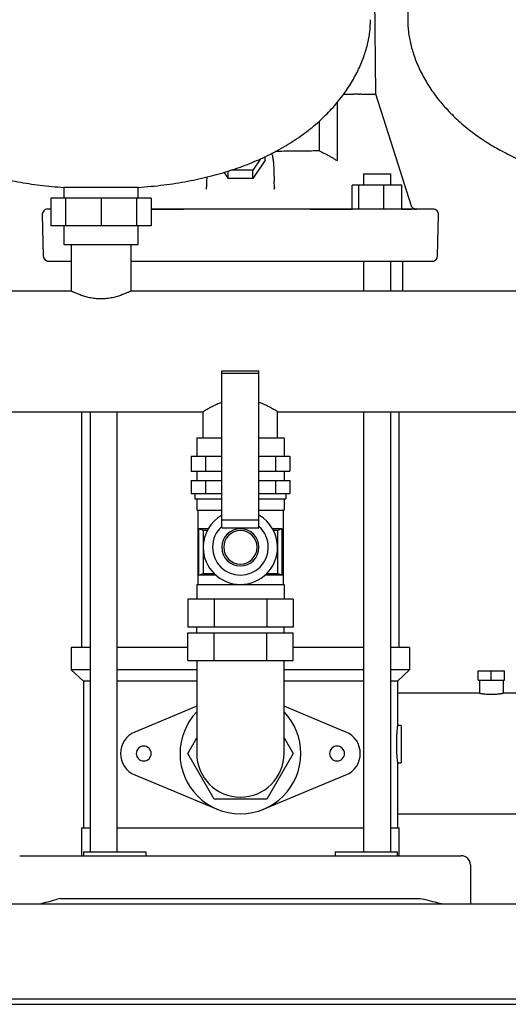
# Model space of a CAD drawing. Header units: millimetres. Extents: x 9 to 1674, y 10 to 873.
# Tile 4 of 7: x 1132 to 1395, y 10 to 540. Entities that reach past the tile are written whole.
import ezdxf

# ---------------------------------------------------------------- set-up
doc = ezdxf.new("R2010")
doc.units = ezdxf.units.MM

msp = doc.modelspace()

# ---------------------------------------------------------------- linework, layer by layer
at = {"color": 7, "linetype": 'Continuous', "lineweight": 25}
for p, q in [((1340.55, 774.62), (1340.55, 539.62)), ((1323.47, 499.62), (1322.6, 582.66)), ((1312.37, 499.62), (1311.59, 499.62)), ((1313.6, 499.62), (1312.37, 499.62)), ((1302.55, 495.09), (1302.55, 463.75)), ((1292.97, 485.07), (1292.97, 469.02)), ((1261.29, 464.77), (1257.19, 458.62)), ((1263.83, 464.08), (1257.19, 454.12)), ((1263.83, 464.08), (1263.83, 465.9)), ((1268.37, 463.07), (1268.74, 452.75)), ((1241.67, 457.48), (1243.91, 454.12)), ((1243.91, 454.12), (1243.91, 458.13)), ((1257.19, 458.62), (1245.57, 458.62)), ((1257.19, 454.12), (1257.19, 458.62)), ((1316.8, 456.62), (1316.8, 450.62)), ((1316.8, 456.62), (1324.12, 456.62)), ((1324.12, 456.62), (1331.4, 456.62)), ((1331.4, 450.62), (1331.4, 456.62)), ((1232.38, 452.75), (1232.29, 449.46)), ((1232.45, 454.95), (1232.38, 452.75)), ((1257.19, 454.12), (1243.91, 454.12)), ((1268.82, 449.46), (1268.73, 452.75)), ((1310.71, 437.62), (1310.71, 450.62)), ((1314.3, 450.62), (1310.71, 450.62)), ((1314.3, 437.62), (1314.3, 450.62)), ((1327.68, 450.62), (1314.3, 450.62)), ((1327.68, 437.62), (1327.68, 450.62)), ((1337.48, 450.62), (1327.68, 450.62)), ((1337.48, 437.66), (1337.48, 450.62)), ((1155.55, 449.31), (1155.55, 443.62)), ((1175.55, 449.31), (1155.55, 449.31)), ((1195.55, 449.31), (1175.55, 449.31)), ((1195.55, 443.62), (1195.55, 449.31)), ((1232.21, 449.17), (1232.29, 449.46)), ((1232.21, 449.17), (1232.29, 449.46)), ((1232.36, 448.38), (1232.29, 449.46)), ((1268.8, 448.41), (1268.82, 449.46)), ((1268.82, 449.46), (1268.8, 448.41)), ((1268.9, 449.17), (1268.82, 449.46)), ((1268.9, 449.17), (1268.82, 449.46)), ((1148.5, 443.62), (1148.5, 428.62)), ((1156.42, 443.62), (1148.5, 443.62)), ((1156.42, 443.62), (1156.42, 428.62)), ((1175.55, 443.62), (1156.42, 443.62)), ((1175.55, 443.62), (1175.55, 428.62)), ((1194.69, 443.62), (1175.55, 443.62)), ((1194.69, 443.62), (1194.69, 428.62)), ((1202.61, 443.62), (1194.69, 443.62)), ((1202.61, 443.62), (1202.61, 428.62)), ((1148.5, 437.62), (1146.9, 437.62)), ((1202.61, 437.62), (1219.89, 437.62)), ((1332.82, 437.62), (1202.61, 437.62)), ((1288.16, 437.62), (1310.71, 437.62)), ((1354.21, 437.62), (1340.15, 437.62)), ((1345.07, 437.63), (1345.27, 437.62)), ((1143.9, 434.54), (1144.48, 412.54)), ((1356.63, 412.54), (1357.21, 434.54)), ((1156.42, 428.62), (1148.5, 428.62)), ((1155.55, 428.62), (1155.55, 418.62)), ((1175.55, 428.62), (1156.42, 428.62)), ((1194.69, 428.62), (1175.55, 428.62)), ((1202.61, 428.62), (1194.69, 428.62)), ((1195.55, 418.62), (1195.55, 428.62)), ((1155.55, 418.62), (1175.55, 418.62)), ((1159.55, 418.62), (1159.56, 393.62)), ((1175.55, 418.62), (1195.55, 418.62)), ((1191.55, 418.62), (1191.55, 393.62)), ((1316.8, 409.72), (1316.8, 393.62)), ((1331.4, 393.62), (1331.4, 409.72)), ((1337.9, 393.62), (1337.9, 409.72)), ((1095.55, 393.62), (1159.56, 393.62)), ((1191.55, 393.62), (1469.56, 393.62)), ((1240.55, 349.22), (1240.55, 350.53)), ((1240.55, 350.53), (1260.55, 350.53)), ((1260.55, 349.22), (1260.55, 350.53)), ((1240.55, 270.46), (1240.55, 349.22)), ((1260.55, 349.22), (1240.55, 349.22)), ((1260.55, 270.46), (1260.55, 349.22)), ((1095.55, 328.62), (1230.55, 328.62)), ((1165.2, 201.62), (1165.2, 328.62)), ((1169.71, 328.62), (1169.71, 91.62)), ((1184.31, 91.62), (1184.31, 328.62)), ((1230.55, 314.62), (1230.55, 328.62)), ((1270.55, 328.62), (1500.55, 328.62)), ((1270.55, 314.62), (1270.55, 328.62)), ((1316.8, 328.62), (1316.8, 91.62)), ((1331.4, 91.62), (1331.4, 328.62)), ((1335.9, 201.62), (1335.9, 328.62)), ((1227.08, 314.62), (1227.08, 304.62)), ((1227.08, 314.62), (1240.55, 314.62)), ((1260.55, 314.62), (1274.03, 314.62)), ((1274.03, 314.62), (1274.03, 304.62)), ((1223.98, 304.62), (1223.98, 296.62)), ((1223.98, 304.62), (1231.77, 304.62)), ((1231.77, 304.62), (1231.77, 296.62)), ((1231.77, 304.62), (1240.55, 304.62)), ((1260.55, 304.62), (1269.34, 304.62)), ((1269.34, 304.62), (1269.34, 296.62)), ((1269.34, 304.62), (1277.13, 304.62)), ((1277.13, 304.62), (1277.13, 296.62)), ((1223.98, 296.62), (1231.77, 296.62)), ((1223.98, 291.62), (1223.98, 284.62)), ((1223.98, 291.62), (1231.77, 291.62)), ((1227.08, 296.62), (1227.08, 291.62)), ((1231.77, 296.62), (1240.55, 296.62)), ((1231.77, 291.62), (1231.77, 284.62)), ((1231.77, 291.62), (1240.55, 291.62)), ((1260.55, 296.62), (1269.34, 296.62)), ((1260.55, 291.62), (1269.34, 291.62)), ((1269.34, 296.62), (1277.13, 296.62)), ((1269.34, 291.62), (1269.34, 284.62)), ((1269.34, 291.62), (1277.13, 291.62)), ((1274.03, 296.62), (1274.03, 291.62)), ((1277.13, 291.62), (1277.13, 284.62)), ((1223.98, 284.62), (1231.77, 284.62)), ((1226.08, 284.62), (1226.08, 281.62)), ((1226.08, 281.62), (1240.55, 281.62)), ((1227.08, 281.62), (1227.08, 275.62)), ((1231.77, 284.62), (1240.55, 284.62)), ((1260.55, 284.62), (1269.34, 284.62)), ((1260.55, 281.62), (1275.03, 281.62)), ((1269.34, 284.62), (1277.13, 284.62)), ((1274.03, 281.62), (1274.03, 275.62)), ((1275.03, 284.62), (1275.03, 281.62)), ((1227.08, 275.62), (1240.55, 275.62)), ((1227.58, 275.62), (1227.58, 235.62)), ((1260.55, 275.62), (1274.03, 275.62)), ((1273.53, 275.62), (1273.53, 235.62)), ((1240.55, 270.46), (1260.55, 270.46)), ((1240.55, 266.06), (1240.55, 270.46)), ((1260.55, 266.06), (1260.55, 270.46)), ((1233.23, 265.62), (1228.13, 265.62)), ((1228.13, 240.62), (1228.13, 265.62)), ((1228.18, 240.65), (1228.18, 265.6)), ((1240.55, 266.06), (1260.55, 266.06)), ((1272.98, 265.62), (1267.88, 265.62)), ((1272.93, 265.6), (1272.93, 240.65)), ((1272.98, 240.62), (1272.98, 265.62)), ((1232.73, 264.69), (1230.48, 264.69)), ((1230.48, 264.69), (1230.48, 241.55)), ((1270.63, 264.69), (1268.38, 264.69)), ((1270.63, 241.55), (1270.63, 264.69)), ((1237.33, 240.62), (1228.13, 240.62)), ((1230.48, 241.55), (1236.34, 241.55)), ((1272.98, 240.62), (1263.78, 240.62)), ((1264.77, 241.55), (1270.63, 241.55)), ((1227.08, 235.62), (1227.08, 227.62)), ((1227.08, 235.62), (1274.03, 235.62)), ((1274.03, 235.62), (1274.03, 227.62)), ((1222.21, 227.62), (1222.21, 212.62)), ((1236.38, 227.62), (1222.21, 227.62)), ((1236.38, 227.62), (1236.38, 212.62)), ((1264.73, 227.62), (1236.38, 227.62)), ((1264.73, 227.62), (1264.73, 212.62)), ((1278.9, 227.62), (1264.73, 227.62)), ((1278.9, 227.62), (1278.9, 212.62)), ((1236.38, 212.62), (1222.21, 212.62)), ((1227.08, 209.62), (1227.08, 212.62)), ((1264.73, 212.62), (1236.38, 212.62)), ((1278.9, 212.62), (1264.73, 212.62)), ((1274.03, 209.62), (1274.03, 212.62)), ((1222.21, 194.62), (1222.21, 209.62)), ((1222.21, 209.62), (1236.38, 209.62)), ((1236.38, 194.62), (1236.38, 209.62)), ((1236.38, 209.62), (1264.73, 209.62)), ((1264.73, 194.62), (1264.73, 209.62)), ((1264.73, 209.62), (1278.9, 209.62)), ((1278.9, 194.62), (1278.9, 209.62)), ((1159.55, 201.62), (1159.55, 189.62)), ((1169.71, 201.62), (1159.55, 201.62)), ((1222.21, 201.62), (1184.31, 201.62)), ((1316.8, 201.62), (1278.9, 201.62)), ((1341.55, 201.62), (1331.4, 201.62)), ((1341.55, 201.62), (1341.55, 189.62)), ((1222.21, 194.62), (1236.38, 194.62)), ((1227.08, 194.62), (1227.08, 169.62)), ((1236.38, 194.62), (1264.73, 194.62)), ((1264.73, 194.62), (1278.9, 194.62)), ((1274.03, 169.62), (1274.03, 194.62)), ((1166.05, 183.62), (1159.55, 189.62)), ((1169.71, 189.62), (1159.55, 189.62)), ((1227.08, 189.62), (1184.31, 189.62)), ((1316.8, 189.62), (1274.03, 189.62)), ((1341.55, 189.62), (1331.4, 189.62)), ((1335.05, 183.62), (1341.55, 189.62)), ((1378.55, 184.12), (1378.55, 189.12)), ((1378.55, 189.12), (1385.55, 189.12)), ((1385.55, 184.12), (1385.55, 189.12)), ((1385.55, 189.12), (1392.55, 189.12)), ((1392.55, 184.12), (1392.55, 189.12)), ((1169.71, 183.62), (1166.05, 183.62)), ((1166.05, 183.62), (1166.05, 104.62)), ((1227.08, 183.62), (1184.31, 183.62)), ((1316.8, 183.62), (1274.03, 183.62)), ((1335.05, 183.62), (1331.4, 183.62)), ((1335.05, 183.62), (1335.05, 159.62)), ((1378.55, 184.12), (1385.55, 184.12)), ((1379.2, 184.12), (1379.2, 177.12)), ((1385.55, 184.12), (1392.55, 184.12)), ((1391.9, 184.12), (1391.9, 177.12)), ((1379.2, 177.12), (1335.05, 177.12)), ((1436.05, 177.12), (1391.9, 177.12)), ((1227.08, 170.05), (1193.75, 156.16)), ((1227.08, 169.62), (1227.08, 144.62)), ((1307.36, 156.16), (1274.03, 170.05)), ((1274.03, 144.62), (1274.03, 169.62)), ((1337.05, 159.62), (1335.05, 159.62)), ((1337.05, 159.62), (1337.05, 149.62)), ((1222.21, 144.62), (1227.08, 153.06)), ((1274.03, 153.06), (1278.9, 144.62)), ((1337.05, 149.62), (1337.05, 139.62)), ((1236.38, 120.07), (1222.21, 144.62)), ((1278.9, 144.62), (1264.73, 120.07)), ((1335.05, 139.62), (1337.05, 139.62)), ((1335.05, 139.62), (1335.05, 104.62)), ((1193.75, 133.08), (1238.05, 114.62)), ((1263.05, 114.62), (1307.36, 133.08)), ((1264.73, 120.07), (1236.38, 120.07)), ((1335.05, 112.12), (1436.05, 112.12)), ((1165.05, 104.62), (1165.05, 89.62)), ((1165.05, 104.62), (1169.71, 104.62)), ((1184.31, 104.62), (1250.55, 104.62)), ((1250.55, 104.62), (1316.8, 104.62)), ((1331.4, 104.62), (1336.05, 104.62)), ((1336.05, 89.62), (1336.05, 104.62)), ((1166.05, 91.62), (1166.05, 89.62)), ((1166.05, 91.62), (1178.55, 91.62)), ((1178.55, 91.62), (1187.39, 91.62)), ((1187.39, 91.62), (1199.59, 91.62)), ((1199.59, 91.62), (1199.59, 89.62)), ((1301.52, 91.62), (1301.52, 89.62)), ((1301.52, 91.62), (1313.72, 91.62)), ((1313.72, 91.62), (1322.55, 91.62)), ((1322.55, 91.62), (1335.05, 91.62)), ((1335.05, 89.62), (1335.05, 91.62)), ((1131.8, 89.62), (1152, 89.62)), ((1152, 89.62), (1349.1, 89.62)), ((1349.1, 89.62), (1369.3, 89.62)), ((1374.3, 84.62), (1374.3, 63.62)), ((774.3, 63.62), (1674.3, 63.62)), ((1153.8, 66.62), (1152, 66.15)), ((1153.8, 66.62), (1347.3, 66.62)), ((1347.3, 66.62), (1349.1, 66.15)), ((779.3, 12.62), (1669.3, 12.62)), ((779.3, 9.62), (1669.3, 9.62))]:
    msp.add_line(p, q, dxfattribs=at)
at = {"color": 7, "linetype": 'Continuous', "lineweight": 25, "flags": 128}
for points in [[(1342.39, 439.74), (1332.93, 469.66), (1323.47, 499.62)], [(1228.18, 265.6), (1228.15, 265.61), (1228.13, 265.62)], [(1272.98, 265.62), (1272.95, 265.61), (1272.93, 265.6)], [(1228.13, 240.62), (1228.16, 240.63), (1228.18, 240.65)], [(1272.93, 240.65), (1272.96, 240.63), (1272.98, 240.62)]]:
    msp.add_lwpolyline(points, dxfattribs=at)
at = {"color": 7, "linetype": 'Continuous', "lineweight": 25}
for centre, radius, start, end in [((1146.9, 434.62), 3, 90.0005, 181.5), ((1354.21, 434.62), 3, 358.5, 89.9995), ((1147.48, 412.62), 3, 181.5, 255.1649), ((1353.63, 412.62), 3, 284.8295, 358.4999), ((1250.55, 255.62), 20, 120, 180), ((1250.55, 255.62), 20, 0, 60), ((1250.55, 255.62), 15, 131.8103, 180), ((1250.55, 255.62), 10, 90, 270), ((1250.55, 255.62), 10, 270, 90), ((1250.55, 255.62), 15, 0, 48.1897), ((1250.55, 255.62), 9, 90, 270), ((1250.55, 255.62), 9, 270, 90), ((1250.55, 255.62), 20, 180, 0), ((1250.55, 255.62), 15, 180, 0), ((1250.55, 144.62), 32.5, 136.2453, 180), ((1250.55, 144.62), 32.5, 0, 43.7547), ((1198.55, 144.62), 12.5, 112.6199, 180), ((1302.55, 144.62), 12.5, 292.6199, 67.3801), ((1198.55, 144.62), 4, 0, 180), ((1302.55, 144.62), 4, 0, 180), ((1198.55, 144.62), 12.5, 180, 247.3801), ((1198.55, 144.62), 4, 180, 0), ((1250.55, 144.62), 32.5, 180, 0), ((1250.55, 144.62), 23.48, 180, 270), ((1250.55, 144.62), 23.48, 270, 0), ((1302.55, 144.62), 4, 180, 0), ((1369.3, 84.62), 5, 0, 90)]:
    msp.add_arc(centre, radius, start, end, dxfattribs=at)
for points, knots in [([(1030.55, 539.62), (1030.64, 537.45), (1030.81, 532.97), (1032.12, 526.14), (1034.24, 519.11), (1037.28, 511.95), (1041.23, 504.8), (1046.12, 497.74), (1051.95, 490.87), (1058.78, 484.21), (1066.09, 478.32), (1073.69, 473.16), (1081.45, 468.66), (1089.93, 464.5), (1099.14, 460.73), (1109.04, 457.4), (1119.63, 454.55), (1130.91, 452.22), (1142.96, 450.38), (1151.28, 449.67), (1155.55, 449.31)], [0, 0, 0, 0, 0.038661, 0.079717, 0.123225, 0.169254, 0.217905, 0.268381, 0.321714, 0.37814, 0.437952, 0.488474, 0.54158, 0.597488, 0.65643, 0.718655, 0.783215, 0.851449, 0.923621, 1, 1, 1, 1]), ([(1195.55, 449.31), (1200.16, 449.71), (1209.1, 450.48), (1222.02, 452.53), (1234.04, 455.16), (1245.19, 458.36), (1255.49, 462.07), (1265.46, 466.47), (1275.01, 471.62), (1284.01, 477.55), (1291.94, 483.87), (1298.88, 490.56), (1304.83, 497.52), (1309.8, 504.67), (1313.8, 511.88), (1316.86, 519.06), (1318.98, 526.11), (1320.3, 532.95), (1320.47, 537.44), (1320.55, 539.62)], [0, 0, 0, 0, 0.082297, 0.159712, 0.232584, 0.301245, 0.366014, 0.427197, 0.495086, 0.558833, 0.618831, 0.675427, 0.729975, 0.781543, 0.830328, 0.876478, 0.920096, 0.961251, 1, 1, 1, 1]), ([(1340.55, 539.62), (1340.64, 537.45), (1340.81, 532.97), (1342.12, 526.14), (1344.24, 519.11), (1347.28, 511.95), (1351.23, 504.8), (1356.12, 497.74), (1361.95, 490.87), (1368.78, 484.21), (1376.09, 478.32), (1383.69, 473.16), (1391.45, 468.66), (1399.93, 464.5), (1409.14, 460.73), (1419.04, 457.4), (1429.63, 454.55), (1440.91, 452.22), (1452.96, 450.38), (1461.28, 449.67), (1465.55, 449.31)], [0, 0, 0, 0, 0.038661, 0.079717, 0.123225, 0.169254, 0.217905, 0.268381, 0.321714, 0.37814, 0.437952, 0.488474, 0.54158, 0.597488, 0.65643, 0.718655, 0.783215, 0.851449, 0.923621, 1, 1, 1, 1]), ([(1306.12, 499.62), (1306.25, 499.62), (1306.71, 499.62), (1307.11, 499.62), (1307.39, 499.62)], [0, 0, 0, 0, 0.2828608, 1, 1, 1, 1]), ([(1307.39, 499.62), (1307.69, 499.62), (1308.38, 499.62), (1309.49, 499.62), (1310.6, 499.62), (1311.3, 499.62), (1311.59, 499.62)], [0, 0, 0, 0, 0.208585, 0.500007, 0.791425, 1, 1, 1, 1]), ([(1314.17, 499.62), (1314.15, 499.62), (1314.11, 499.62), (1314.04, 499.62), (1313.96, 499.62), (1313.87, 499.62), (1313.74, 499.62), (1313.65, 499.62), (1313.6, 499.62)], [0, 0, 0, 0, 0.116814, 0.240407, 0.370136, 0.504744, 0.701523, 1, 1, 1, 1]), ([(1314.17, 499.62), (1314.21, 499.62), (1314.28, 499.62), (1314.38, 499.62), (1314.47, 499.62), (1314.59, 499.62), (1314.73, 499.62), (1314.81, 499.62), (1314.85, 499.62)], [0, 0, 0, 0, 0.126946, 0.254197, 0.382255, 0.511612, 0.758832, 1, 1, 1, 1]), ([(1315.32, 499.62), (1316.98, 499.62), (1318.4, 499.62), (1320.74, 499.62), (1321.65, 499.62), (1322.3, 499.62)], [0, 0, 0, 0, 0.5, 0.5, 1, 1, 1, 1]), ([(1268.37, 463.07), (1268.35, 463.39), (1268.31, 464.41), (1268.03, 465.97), (1267.6, 467.17), (1267.4, 467.71)], [0, 0, 0, 0, 0.199844, 0.645117, 1, 1, 1, 1]), ([(1292.97, 469.02), (1291.62, 468.99), (1288.93, 468.94), (1284.29, 468.87), (1279.36, 468.81), (1274.36, 468.76), (1270.92, 468.74), (1269.3, 468.73)], [0, 0, 0, 0, 0.213666, 0.422317, 0.625952, 0.824572, 1, 1, 1, 1]), ([(1292.97, 469.02), (1293.25, 468.89), (1293.8, 468.63), (1294.63, 468.22), (1295.44, 467.82), (1296.26, 467.4), (1297.06, 466.97), (1297.86, 466.54), (1298.66, 466.09), (1299.45, 465.64), (1300.23, 465.18), (1301.01, 464.71), (1301.79, 464.24), (1302.3, 463.92), (1302.55, 463.75)], [0, 0, 0, 0, 0.08383, 0.167538, 0.251133, 0.334624, 0.418022, 0.501336, 0.584575, 0.66775, 0.75087, 0.833945, 0.916985, 1, 1, 1, 1]), ([(1340.15, 437.62), (1339.85, 437.62), (1339.46, 437.62), (1338.5, 437.62), (1337.94, 437.62), (1336.68, 437.62), (1335.97, 437.62), (1334.47, 437.62), (1333.67, 437.62), (1332.82, 437.62)], [0, 0, 0, 0, 0.25, 0.25, 0.5, 0.5, 0.75, 0.75, 1, 1, 1, 1]), ([(1337.48, 437.66), (1338.53, 437.67), (1340.77, 437.68), (1342.9, 437.71), (1344.15, 437.75), (1344.15, 437.78), (1344.15, 437.79)], [0, 0, 0, 0, 0.250304, 0.532742, 0.815515, 1, 1, 1, 1]), ([(1344.35, 437.76), (1344.12, 437.85), (1343.66, 438.03), (1343.09, 438.5), (1342.64, 439.08), (1342.47, 439.52), (1342.39, 439.74)], [0, 0, 0, 0, 0.253271, 0.507588, 0.759099, 1, 1, 1, 1]), ([(1343.65, 437.76), (1344.03, 437.72), (1344.46, 437.66), (1344.69, 437.65), (1344.72, 437.65)], [0, 0, 0, 0, 0.890315, 1, 1, 1, 1]), ([(1146.71, 409.72), (1146.77, 409.72), (1146.88, 409.72), (1147.73, 409.72), (1148.92, 409.72), (1150.38, 409.72), (1151.99, 409.72), (1153.65, 409.72), (1155.26, 409.72), (1156.77, 409.72), (1158.02, 409.72), (1158.93, 409.72), (1159.39, 409.72), (1159.55, 409.72)], [0, 0, 0, 0, 0.153361, 0.294652, 0.423871, 0.541019, 0.646094, 0.739096, 0.820026, 0.888882, 0.945664, 0.980328, 1, 1, 1, 1]), ([(1191.55, 409.72), (1193.18, 409.72), (1197.13, 409.72), (1203.71, 409.72), (1211.53, 409.72), (1220.17, 409.72), (1229.63, 409.72), (1239.91, 409.72), (1251.12, 409.72), (1262.67, 409.72), (1273.94, 409.72), (1284.2, 409.72), (1293.45, 409.72), (1301.7, 409.72), (1308.95, 409.72), (1315.22, 409.72), (1320.52, 409.72), (1324.61, 409.72), (1327.64, 409.72), (1329.75, 409.72), (1331.35, 409.72), (1332.24, 409.72), (1332.61, 409.72)], [0, 0, 0, 0, 0.035106, 0.085115, 0.140597, 0.20155, 0.267974, 0.33987, 0.417237, 0.502841, 0.581711, 0.653847, 0.719249, 0.777916, 0.829848, 0.875045, 0.913507, 0.945233, 0.964608, 0.980194, 0.991992, 1, 1, 1, 1]), ([(1332.61, 409.72), (1332.72, 409.72), (1332.94, 409.72), (1333.28, 409.72), (1333.61, 409.72), (1333.93, 409.72), (1334.25, 409.72), (1334.56, 409.72), (1334.87, 409.72), (1335.17, 409.72), (1335.47, 409.72), (1335.77, 409.72), (1336.05, 409.72), (1336.34, 409.72), (1336.62, 409.72), (1336.89, 409.72), (1337.15, 409.72), (1337.55, 409.72), (1338.28, 409.72), (1339.03, 409.72), (1339.64, 409.72), (1339.99, 409.72), (1340.24, 409.72), (1340.37, 409.72), (1340.42, 409.72)], [0, 0, 0, 0, 0.031502, 0.06287, 0.094131, 0.125311, 0.156436, 0.187529, 0.218611, 0.249704, 0.280835, 0.312046, 0.343364, 0.374748, 0.406135, 0.437451, 0.468638, 0.499723, 0.584633, 0.748983, 0.832606, 0.902159, 0.957938, 1, 1, 1, 1]), ([(1340.42, 409.72), (1342.17, 409.72), (1345.66, 409.72), (1349.5, 409.72), (1352.36, 409.72), (1353.94, 409.72), (1354.59, 409.72), (1354.4, 409.72), (1354.4, 409.72)], [0, 0, 0, 0, 0.199999, 0.399998, 0.599997, 0.799996, 0.999996, 1, 1, 1, 1]), ([(1159.56, 393.62), (1159.56, 393.62), (1159.56, 393.62), (1159.58, 393.61), (1159.61, 393.6), (1159.65, 393.58), (1159.69, 393.56), (1159.75, 393.54), (1159.82, 393.5), (1159.97, 393.43), (1160.27, 393.3), (1160.81, 393.05), (1161.49, 392.74), (1162.3, 392.4), (1163.25, 392.02), (1164.29, 391.62), (1165.43, 391.22), (1167.08, 390.7), (1169.37, 390.11), (1172.37, 389.61), (1175.55, 389.43), (1178.72, 389.61), (1181.74, 390.11), (1184.03, 390.7), (1185.69, 391.22), (1187.21, 391.76), (1188.55, 392.29), (1189.62, 392.75), (1190.31, 393.05), (1190.84, 393.3), (1191.16, 393.44), (1191.34, 393.53), (1191.43, 393.57), (1191.5, 393.6), (1191.54, 393.62), (1191.55, 393.62), (1191.55, 393.62)], [0, 0, 0, 0, 0.007719, 0.015463, 0.023232, 0.031028, 0.038851, 0.046702, 0.054584, 0.062496, 0.09316, 0.125185, 0.155028, 0.187626, 0.219061, 0.250269, 0.281462, 0.312878, 0.375106, 0.437653, 0.499747, 0.562364, 0.624911, 0.687396, 0.718817, 0.750142, 0.812502, 0.845165, 0.875072, 0.906973, 0.937528, 0.950167, 0.96273, 0.97522, 0.987642, 1, 1, 1, 1]), ([(1240.55, 333.62), (1240.54, 333.61), (1239.77, 333.36), (1238.36, 332.76), (1236.41, 331.88), (1234.69, 331), (1233.25, 330.21), (1232.17, 329.59), (1231.43, 329.15), (1230.75, 328.74), (1230.63, 328.67), (1230.55, 328.62)], [0, 0, 0, 0, 0.00236, 0.124838, 0.253742, 0.378774, 0.505571, 0.626876, 0.721525, 0.8123, 1, 1, 1, 1]), ([(1270.55, 328.62), (1270.54, 328.63), (1270.5, 328.66), (1270.19, 328.85), (1269.69, 329.15), (1268.94, 329.59), (1267.87, 330.21), (1266.42, 331), (1264.72, 331.87), (1262.77, 332.75), (1261.37, 333.35), (1260.57, 333.61), (1260.55, 333.62)], [0, 0, 0, 0, 0.0924088, 0.1860741, 0.2776485, 0.373155, 0.4944475, 0.620779, 0.7465684, 0.8715418, 0.9973312, 1, 1, 1, 1]), ([(1230.48, 264.69), (1230.23, 264.78), (1229.73, 264.98), (1228.96, 265.28), (1228.45, 265.49), (1228.18, 265.6)], [0, 0, 0, 0, 0.322705, 0.656033, 1, 1, 1, 1]), ([(1272.93, 265.6), (1272.53, 265.44), (1271.77, 265.13), (1271.01, 264.83), (1270.63, 264.69)], [0, 0, 0, 0, 0.51196, 1, 1, 1, 1]), ([(1228.18, 240.65), (1228.57, 240.8), (1229.34, 241.11), (1230.1, 241.41), (1230.48, 241.55)], [0, 0, 0, 0, 0.51196, 1, 1, 1, 1]), ([(1270.63, 241.55), (1270.88, 241.46), (1271.38, 241.26), (1272.15, 240.96), (1272.66, 240.75), (1272.93, 240.65)], [0, 0, 0, 0, 0.322705, 0.656033, 1, 1, 1, 1]), ([(1379.2, 177.12), (1379.21, 177.12), (1379.21, 177.12), (1379.22, 177.12), (1379.24, 177.11), (1379.28, 177.11), (1379.32, 177.1), (1379.37, 177.09), (1379.43, 177.08), (1379.51, 177.06), (1379.59, 177.05), (1379.73, 177.02), (1379.94, 176.98), (1380.25, 176.93), (1380.62, 176.87), (1381.17, 176.79), (1382, 176.69), (1383.11, 176.58), (1384.31, 176.51), (1385.55, 176.49), (1386.79, 176.51), (1387.99, 176.58), (1389.1, 176.69), (1389.93, 176.79), (1390.49, 176.87), (1390.86, 176.93), (1391.16, 176.98), (1391.42, 177.03), (1391.6, 177.06), (1391.74, 177.09), (1391.84, 177.11), (1391.89, 177.12), (1391.9, 177.12), (1391.9, 177.12)], [0, 0, 0, 0, 0.011889, 0.023912, 0.03607, 0.048363, 0.060793, 0.073359, 0.086062, 0.098903, 0.111882, 0.125, 0.154808, 0.187642, 0.21396, 0.249992, 0.312605, 0.374875, 0.439167, 0.499848, 0.560521, 0.624785, 0.687063, 0.749643, 0.78581, 0.812126, 0.844863, 0.874584, 0.900775, 0.926408, 0.951486, 0.976015, 1, 1, 1, 1]), ([(1335.05, 159.62), (1335.05, 159.62), (1335.05, 159.62), (1335.05, 159.6), (1335.05, 159.58), (1335.05, 159.54), (1335.04, 159.5), (1335.03, 159.44), (1335.03, 159.37), (1335.02, 159.29), (1335.01, 159.2), (1334.99, 159.1), (1334.98, 158.99), (1334.96, 158.79), (1334.92, 158.46), (1334.88, 157.98), (1334.82, 157.4), (1334.76, 156.7), (1334.7, 155.93), (1334.64, 155.13), (1334.59, 154.33), (1334.55, 153.53), (1334.52, 152.81), (1334.5, 152.17), (1334.48, 151.52), (1334.47, 150.88), (1334.46, 150.25), (1334.46, 149.83), (1334.46, 149.62)], [0, 0, 0, 0, 0.01981, 0.03981, 0.06, 0.080379, 0.100949, 0.12171, 0.142661, 0.163803, 0.185136, 0.206661, 0.228378, 0.250287, 0.309572, 0.374921, 0.427411, 0.50026, 0.573065, 0.62499, 0.69066, 0.750106, 0.793693, 0.836503, 0.878536, 0.919795, 0.960283, 1, 1, 1, 1]), ([(1334.46, 149.62), (1334.46, 149.52), (1334.46, 149.31), (1334.46, 149), (1334.47, 148.68), (1334.47, 148.36), (1334.48, 148.04), (1334.48, 147.72), (1334.49, 147.4), (1334.5, 147.08), (1334.51, 146.75), (1334.52, 146.43), (1334.53, 146.11), (1334.56, 145.61), (1334.59, 144.91), (1334.64, 144.11), (1334.7, 143.31), (1334.76, 142.54), (1334.82, 141.85), (1334.88, 141.26), (1334.92, 140.78), (1334.97, 140.4), (1335, 140.14), (1335.02, 139.94), (1335.03, 139.8), (1335.05, 139.69), (1335.05, 139.63), (1335.05, 139.62), (1335.05, 139.62)], [0, 0, 0, 0, 0.019766, 0.039725, 0.059876, 0.080221, 0.100758, 0.121489, 0.142414, 0.163533, 0.184847, 0.206354, 0.228057, 0.249954, 0.309441, 0.375171, 0.427111, 0.50006, 0.572569, 0.624897, 0.690562, 0.750114, 0.793663, 0.836448, 0.878472, 0.919738, 0.960246, 1, 1, 1, 1]), ([(1142.3, 63.62), (1143.83, 64.02), (1145.43, 64.43), (1148.69, 65.29), (1150.36, 65.72), (1152, 66.15)], [0, 0, 0, 0, 0.5, 0.5, 1, 1, 1, 1]), ([(1358.81, 63.62), (1357.28, 64.02), (1355.68, 64.43), (1352.42, 65.29), (1350.75, 65.72), (1349.1, 66.15)], [0, 0, 0, 0, 0.5, 0.5, 1, 1, 1, 1])]:
    msp.add_open_spline(points, degree=3, knots=knots, dxfattribs=at)
for points in [[(1315.32, 499.62), (1315.16, 499.62), (1315.01, 499.62), (1314.85, 499.62)], [(1322.3, 499.62), (1322.42, 499.62), (1322.54, 499.62), (1322.65, 499.62)], [(1322.65, 499.62), (1322.74, 499.62), (1322.83, 499.62), (1322.91, 499.62)], [(1322.91, 499.62), (1323.28, 499.62), (1323.47, 499.62), (1323.47, 499.62)]]:
    msp.add_open_spline(points, degree=3, dxfattribs=at)

doc.saveas('drawing.dxf')
